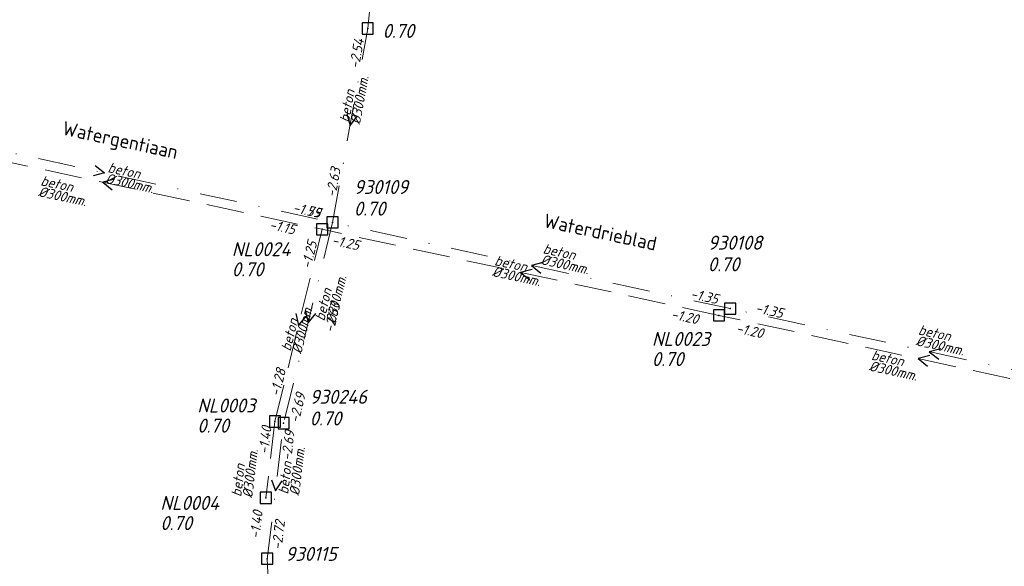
# Model space of a CAD drawing. Header units: metres. Extents: x 152202 to 157341, y 461610 to 468701.
# Tile 218 of 238: x 154202 to 154334, y 468320 to 468393. Entities that reach past the tile are written whole.
import ezdxf
from ezdxf.enums import TextEntityAlignment as Align

# ---------------------------------------------------------------- set-up
doc = ezdxf.new("R2010")
doc.units = ezdxf.units.M
doc.header["$PDMODE"] = 64
doc.header["$PDSIZE"] = 1.5
doc.linetypes.add('RI-HWA', pattern=[7.4, 5, -2.4])
doc.linetypes.add('RI-VWA', pattern=[11, 5, -3, 0, -3])
doc.layers.get('0').update_dxf_attribs({"linetype": 'CONTINUOUS'})
for name, color, linetype, lineweight in [('B-OI-RI-HWA-BOB-T18', 150, 'CONTINUOUS', 18), ('B-OI-RI-HWA-MATERIAAL-T18', 150, 'CONTINUOUS', 18), ('B-OI-RI-HWA-PUTDEKSELHOOGTE-T25', 150, 'CONTINUOUS', 25), ('B-OI-RI-HWA-PUTNUMMER-T25', 150, 'CONTINUOUS', 25), ('B-OI-RI-HWA_DIAMETER-T18', 150, 'CONTINUOUS', 18), ('B-OI-RI-HWA_RIOOLPUT-S', 150, 'CONTINUOUS', 25), ('B-OI-RI-HWA_TRANSPORTLEIDING-G', 150, 'RI-HWA', 18), ('B-OI-RI-STROOMRICHTING-S', 252, 'CONTINUOUS', 25), ('B-OI-RI-VWA-BOB-T18', 34, 'CONTINUOUS', 18), ('B-OI-RI-VWA-DIAMETER-T18', 34, 'CONTINUOUS', 18), ('B-OI-RI-VWA-MATERIAAL-T18', 34, 'CONTINUOUS', 18), ('B-OI-RI-VWA_PUTDEKSELHOOGTE-T25', 34, 'CONTINUOUS', 25), ('B-OI-RI-VWA_PUTNUMMER-T25', 34, 'CONTINUOUS', 25), ('B-OI-RI-VWA_RIOOLPUT-S', 34, 'CONTINUOUS', 25), ('B-OI-RI-VWA_TRANSPORTLEIDING-G', 34, 'RI-VWA', 18), ('B-RO-OG-TOPOGRAFIE-T18', 2, 'CONTINUOUS', 18)]:
    doc.layers.add(name, color=color, linetype=linetype, lineweight=lineweight)
doc.styles.add('NLCS-ISO-M200-T18', font='NLCS-ISO.ttf', dxfattribs={"height": 360})
doc.styles.add('NLCS-ISO-M750-T18_CURSIEF', font='NLCS-ISO.ttf', dxfattribs={"oblique": 15, "height": 1.35})
doc.styles.add('NLCS-ISO-M750-T25_CURSIEF', font='NLCS-ISO.ttf', dxfattribs={"oblique": 15, "height": 1.875})

# ---------------------------------------------------------------- blocks, each defined once
blk = doc.blocks.new('ACMAP_ANN_TEMPLATE_hwa-diam')
at = {"style": 'NLCS-ISO-M750-T18_CURSIEF', "oblique": 15}
blk.add_attdef('hwa-diam', (-3.7, -1.3), '', height=1.35, dxfattribs=at)
blk = doc.blocks.new('ACMAP_ANN_TEMPLATE_hwa-materiaal')
at = {"style": 'NLCS-ISO-M750-T18_CURSIEF', "oblique": 15}
blk.add_attdef('hwa-mat', (-3.7, 0.2), '', height=1.35, dxfattribs=at)
blk = doc.blocks.new('ACMAP_ANN_TEMPLATE_hwa-nap-l')
at = {"style": 'NLCS-ISO-M750-T18_CURSIEF', "oblique": 15}
blk.add_attdef('hwa-nap-l', (3.3, 0.2), '', height=1.35, dxfattribs=at)
blk = doc.blocks.new('ACMAP_ANN_TEMPLATE_hwa-nap-r')
at = {"style": 'NLCS-ISO-M750-T18_CURSIEF', "oblique": 15}
blk.add_attdef('hwa-nap-r', (-5.6, 0.2), '', height=1.35, dxfattribs=at)
blk = doc.blocks.new('ACMAP_ANN_TEMPLATE_vwa-diam')
at = {"style": 'NLCS-ISO-M750-T18_CURSIEF', "oblique": 15}
blk.add_attdef('vwa-diam', (0.3, -1.3), '', height=1.35, dxfattribs=at)
blk = doc.blocks.new('ACMAP_ANN_TEMPLATE_vwa-materiaal')
at = {"style": 'NLCS-ISO-M750-T18_CURSIEF', "oblique": 15}
blk.add_attdef('vwa-mat', (0.3, 0.2), '', height=1.35, dxfattribs=at)
blk = doc.blocks.new('ACMAP_ANN_TEMPLATE_vwa-nap-l')
at = {"style": 'NLCS-ISO-M750-T18_CURSIEF', "oblique": 15}
blk.add_attdef('vwa-nap-l', (3.3, 0.2), '', height=1.35, dxfattribs=at)
blk = doc.blocks.new('ACMAP_ANN_TEMPLATE_vwa-nap-r')
at = {"style": 'NLCS-ISO-M750-T18_CURSIEF', "oblique": 15}
blk.add_attdef('vwa-nap-r', (-5.6, 0.2), '', height=1.35, dxfattribs=at)
blk = doc.blocks.new('ACMAP_ANN_TEMPLATE_hwa-puth')
at = {"color": 0, "linetype": 'ByBlock', "style": 'NLCS-ISO-M750-T25_CURSIEF', "oblique": 15}
blk.add_attdef('hwa-puth', (-9, -6.8), '', height=1.88, dxfattribs=at)
blk = doc.blocks.new('ACMAP_ANN_TEMPLATE_hwa-putnr')
at = {"color": 0, "linetype": 'ByBlock', "style": 'NLCS-ISO-M750-T25_CURSIEF', "oblique": 15}
blk.add_attdef('hwa-putnr', (-9, -4.1), '', height=1.88, dxfattribs=at)
blk = doc.blocks.new('ACMAP_ANN_TEMPLATE_vwa-puth')
at = {"style": 'NLCS-ISO-M750-T25_CURSIEF', "oblique": 15}
blk.add_attdef('vwa-puth', (-3, 5), '', height=1.88, dxfattribs=at)
blk = doc.blocks.new('ACMAP_ANN_TEMPLATE_vwa-putnr')
at = {"style": 'NLCS-ISO-M750-T25_CURSIEF', "oblique": 15}
blk.add_attdef('vaw-putnr', (-3, 7.9), '', height=1.88, dxfattribs=at)

msp = doc.modelspace()

# ---------------------------------------------------------------- linework, layer by layer
at = {"layer": 'B-OI-RI-HWA_RIOOLPUT-S', "transparency": 33554623}
for p in [(154242.85, 468365.28), (154296.09, 468353.74), (154236.52, 468339.52), (154235.31, 468329.28)]:
    msp.add_point(p, dxfattribs=at)
at = {"layer": 'B-OI-RI-HWA_TRANSPORTLEIDING-G', "transparency": 33554623}
for p, q in [((154183.99, 468377.9), (154242.85, 468365.28)), ((154236.52, 468339.52), (154242.85, 468365.28)), ((154296.09, 468353.74), (154242.85, 468365.28)), ((154349.56, 468342.16), (154296.09, 468353.74)), ((154236.52, 468339.52), (154235.31, 468329.28))]:
    msp.add_line(p, q, dxfattribs=at)
at = {"layer": 'B-OI-RI-STROOMRICHTING-S', "transparency": 33554623}
for points in [[(154246.16, 468380.76), (154246.61, 468379.21), (154247.58, 468380.5)], [(154212.42, 468373.84), (154213.67, 468372.84), (154212.12, 468372.44)], [(154214.98, 468371.99), (154213.42, 468371.59), (154214.68, 468370.58)], [(154272.48, 468360.83), (154270.92, 468360.43), (154272.18, 468359.42)], [(154271.03, 468359.91), (154269.47, 468359.51), (154270.72, 468358.5)], [(154239.33, 468353.97), (154239.68, 468352.4), (154240.73, 468353.63)], [(154240.61, 468354.31), (154240.97, 468352.74), (154242.01, 468353.97)], [(154325.86, 468349.26), (154324.3, 468348.86), (154325.56, 468347.85)], [(154324.38, 468348.35), (154322.83, 468347.95), (154324.08, 468346.94)], [(154236.04, 468331.71), (154236.59, 468330.2), (154237.47, 468331.54)]]:
    msp.add_lwpolyline(points, dxfattribs=at)
at = {"layer": 'B-OI-RI-VWA_RIOOLPUT-S', "transparency": 33554623}
for p in [(154248.97, 468392.21), (154244.25, 468366.21), (154297.6, 468354.65), (154237.69, 468339.28), (154235.48, 468321.11)]:
    msp.add_point(p, dxfattribs=at)
at = {"layer": 'B-OI-RI-VWA_TRANSPORTLEIDING-G', "transparency": 33554623}
for p, q in [((154248.97, 468392.21), (154251.16, 468413.97)), ((154244.25, 468366.21), (154248.97, 468392.21)), ((154183.1, 468379.46), (154244.25, 468366.21)), ((154244.25, 468366.21), (154237.69, 468339.28)), ((154297.6, 468354.65), (154244.25, 468366.21)), ((154351.01, 468343.07), (154297.6, 468354.65)), ((154235.48, 468321.11), (154237.69, 468339.28)), ((154236.75, 468295.1), (154235.48, 468321.11))]:
    msp.add_line(p, q, dxfattribs=at)

# ---------------------------------------------------------------- block references
at = {"layer": 'B-OI-RI-HWA-BOB-T18', "transparency": 33554623}
ref = msp.add_blockref('ACMAP_ANN_TEMPLATE_hwa-nap-r', (154241.112, 468363.93), dxfattribs=dict(at, rotation=347.8985953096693))
ref.add_attrib('hwa-nap-r', '-1.15', (154235.679, 468365.299), dxfattribs={"layer": '0', "color": 0, "linetype": 'ByBlock', "height": 1.35, "rotation": 347.8986, "style": 'NLCS-ISO-M750-T18_CURSIEF', "oblique": 15})
ref = msp.add_blockref('ACMAP_ANN_TEMPLATE_hwa-nap-r', (154242.85, 468365.28), dxfattribs=dict(at, rotation=76.19425856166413))
ref.add_attrib('hwa-nap-r', '-1.25', (154241.319, 468359.89), dxfattribs={"layer": '0', "color": 0, "linetype": 'ByBlock', "height": 1.35, "rotation": 76.19426, "style": 'NLCS-ISO-M750-T18_CURSIEF', "oblique": 15})
ref = msp.add_blockref('ACMAP_ANN_TEMPLATE_hwa-nap-r', (154249.489, 468361.851), dxfattribs=dict(at, rotation=347.7700804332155))
ref.add_attrib('hwa-nap-r', '-1.25', (154244.059, 468363.233), dxfattribs={"layer": '0', "color": 0, "linetype": 'ByBlock', "height": 1.35, "rotation": 347.77008, "style": 'NLCS-ISO-M750-T18_CURSIEF', "oblique": 15})
ref = msp.add_blockref('ACMAP_ANN_TEMPLATE_hwa-nap-r', (154295.02, 468351.926), dxfattribs=dict(at, rotation=347.7801655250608))
ref.add_attrib('hwa-nap-r', '-1.20', (154289.589, 468353.307), dxfattribs={"layer": '0', "color": 0, "linetype": 'ByBlock', "height": 1.35, "rotation": 347.78017, "style": 'NLCS-ISO-M750-T18_CURSIEF', "oblique": 15})
ref = msp.add_blockref('ACMAP_ANN_TEMPLATE_hwa-nap-l', (154295.02, 468351.926), dxfattribs=dict(at, rotation=347.7700804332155))
ref.add_attrib('hwa-nap-l', '-1.20', (154298.288, 468351.423), dxfattribs={"layer": '0', "color": 0, "linetype": 'ByBlock', "height": 1.35, "rotation": 347.77008, "style": 'NLCS-ISO-M750-T18_CURSIEF', "oblique": 15})
ref = msp.add_blockref('ACMAP_ANN_TEMPLATE_hwa-nap-l', (154236.52, 468339.52), dxfattribs=dict(at, rotation=76.19425856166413))
ref.add_attrib('hwa-nap-l', '-1.28', (154237.113, 468342.772), dxfattribs={"layer": '0', "color": 0, "linetype": 'ByBlock', "height": 1.35, "rotation": 76.19426, "style": 'NLCS-ISO-M750-T18_CURSIEF', "oblique": 15})
ref = msp.add_blockref('ACMAP_ANN_TEMPLATE_hwa-nap-l', (154235.442, 468331.768), dxfattribs=dict(at, rotation=83.26094721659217))
ref.add_attrib('hwa-nap-l', '-1.40', (154235.631, 468335.068), dxfattribs={"layer": '0', "color": 0, "linetype": 'ByBlock', "height": 1.35, "rotation": 83.26095, "style": 'NLCS-ISO-M750-T18_CURSIEF', "oblique": 15})
ref = msp.add_blockref('ACMAP_ANN_TEMPLATE_hwa-nap-r', (154235.31, 468329.28), dxfattribs=dict(at, rotation=83.26094721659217))
ref.add_attrib('hwa-nap-r', '-1.40', (154234.454, 468323.742), dxfattribs={"layer": '0', "color": 0, "linetype": 'ByBlock', "height": 1.35, "rotation": 83.26095, "style": 'NLCS-ISO-M750-T18_CURSIEF', "oblique": 15})
at = {"layer": 'B-OI-RI-HWA-MATERIAAL-T18', "transparency": 33554623}
ref = msp.add_blockref('ACMAP_ANN_TEMPLATE_hwa-materiaal', (154208.582, 468370.227), dxfattribs=dict(at, rotation=347.8985953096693))
ref.add_attrib('hwa-mat', 'beton', (154205.006, 468371.198), dxfattribs={"layer": '0', "color": 0, "linetype": 'ByBlock', "height": 1.35, "rotation": 347.8986, "style": 'NLCS-ISO-M750-T18_CURSIEF', "oblique": 15})
ref = msp.add_blockref('ACMAP_ANN_TEMPLATE_hwa-materiaal', (154269.47, 468359.51), dxfattribs=dict(at, rotation=347.7700804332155))
ref.add_attrib('hwa-mat', 'beton', (154265.896, 468360.489), dxfattribs={"layer": '0', "color": 0, "linetype": 'ByBlock', "height": 1.35, "rotation": 347.77008, "style": 'NLCS-ISO-M750-T18_CURSIEF', "oblique": 15})
ref = msp.add_blockref('ACMAP_ANN_TEMPLATE_hwa-materiaal', (154239.685, 468352.4), dxfattribs=dict(at, rotation=76.19425856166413))
ref.add_attrib('hwa-mat', 'beton', (154238.608, 468348.855), dxfattribs={"layer": '0', "color": 0, "linetype": 'ByBlock', "height": 1.35, "rotation": 76.19426, "style": 'NLCS-ISO-M750-T18_CURSIEF', "oblique": 15})
ref = msp.add_blockref('ACMAP_ANN_TEMPLATE_hwa-materiaal', (154320.016, 468346.841), dxfattribs=dict(at, rotation=347.7801655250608))
ref.add_attrib('hwa-mat', 'beton', (154316.442, 468347.819), dxfattribs={"layer": '0', "color": 0, "linetype": 'ByBlock', "height": 1.35, "rotation": 347.78017, "style": 'NLCS-ISO-M750-T18_CURSIEF', "oblique": 15})
ref = msp.add_blockref('ACMAP_ANN_TEMPLATE_hwa-materiaal', (154232.626, 468333.019), dxfattribs=dict(at, rotation=83.26094721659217))
ref.add_attrib('hwa-mat', 'beton', (154231.993, 468329.368), dxfattribs={"layer": '0', "color": 0, "linetype": 'ByBlock', "height": 1.35, "rotation": 83.26095, "style": 'NLCS-ISO-M750-T18_CURSIEF', "oblique": 15})
at = {"layer": 'B-OI-RI-HWA-PUTDEKSELHOOGTE-T25', "transparency": 33554623}
for p in [(154239.74, 468365.774), (154296.09, 468353.74), (154235.106, 468344.815), (154230.151, 468331.751)]:
    msp.add_blockref('ACMAP_ANN_TEMPLATE_hwa-puth', p, dxfattribs=at).add_auto_attribs({'hwa-puth': '0.70'})
at = {"layer": 'B-OI-RI-HWA-PUTNUMMER-T25', "transparency": 33554623}
for p, values in [((154239.74, 468365.774), {'hwa-putnr': 'NL0024'}), ((154296.09, 468353.74), {'hwa-putnr': 'NL0023'}), ((154235.106, 468344.815), {'hwa-putnr': 'NL0003'}), ((154230.151, 468331.751), {'hwa-putnr': 'NL0004'})]:
    msp.add_blockref('ACMAP_ANN_TEMPLATE_hwa-putnr', p, dxfattribs=at).add_auto_attribs(values)
at = {"layer": 'B-OI-RI-HWA_DIAMETER-T18', "transparency": 33554623}
ref = msp.add_blockref('ACMAP_ANN_TEMPLATE_hwa-diam', (154208.582, 468370.227), dxfattribs=dict(at, rotation=347.8985953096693))
ref.add_attrib('hwa-diam', '%%c300mm.', (154204.691, 468369.732), dxfattribs={"layer": '0', "color": 0, "linetype": 'ByBlock', "height": 1.35, "rotation": 347.8986, "style": 'NLCS-ISO-M750-T18_CURSIEF', "oblique": 15})
ref = msp.add_blockref('ACMAP_ANN_TEMPLATE_hwa-diam', (154269.47, 468359.51), dxfattribs=dict(at, rotation=347.7700804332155))
ref.add_attrib('hwa-diam', '%%c300mm.', (154265.579, 468359.023), dxfattribs={"layer": '0', "color": 0, "linetype": 'ByBlock', "height": 1.35, "rotation": 347.77008, "style": 'NLCS-ISO-M750-T18_CURSIEF', "oblique": 15})
ref = msp.add_blockref('ACMAP_ANN_TEMPLATE_hwa-diam', (154239.685, 468352.4), dxfattribs=dict(at, rotation=76.19425856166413))
ref.add_attrib('hwa-diam', '%%c300mm.', (154240.065, 468348.497), dxfattribs={"layer": '0', "color": 0, "linetype": 'ByBlock', "height": 1.35, "rotation": 76.19426, "style": 'NLCS-ISO-M750-T18_CURSIEF', "oblique": 15})
ref = msp.add_blockref('ACMAP_ANN_TEMPLATE_hwa-diam', (154320.016, 468346.841), dxfattribs=dict(at, rotation=347.7801655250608))
ref.add_attrib('hwa-diam', '%%c300mm.', (154316.124, 468346.353), dxfattribs={"layer": '0', "color": 0, "linetype": 'ByBlock', "height": 1.35, "rotation": 347.78017, "style": 'NLCS-ISO-M750-T18_CURSIEF', "oblique": 15})
ref = msp.add_blockref('ACMAP_ANN_TEMPLATE_hwa-diam', (154232.626, 468333.019), dxfattribs=dict(at, rotation=83.26094721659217))
ref.add_attrib('hwa-diam', '%%c300mm.', (154233.483, 468329.192), dxfattribs={"layer": '0', "color": 0, "linetype": 'ByBlock', "height": 1.35, "rotation": 83.26095, "style": 'NLCS-ISO-M750-T18_CURSIEF', "oblique": 15})
at = {"layer": 'B-OI-RI-VWA-BOB-T18', "transparency": 33554623}
ref = msp.add_blockref('ACMAP_ANN_TEMPLATE_vwa-nap-r', (154248.97, 468392.21), dxfattribs=dict(at, rotation=79.71066822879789))
ref.add_attrib('vwa-nap-r', '-2.54', (154247.773, 468386.736), dxfattribs={"layer": '0', "color": 0, "linetype": 'ByBlock', "height": 1.35, "rotation": 79.71067, "style": 'NLCS-ISO-M750-T18_CURSIEF', "oblique": 15})
ref = msp.add_blockref('ACMAP_ANN_TEMPLATE_vwa-nap-l', (154244.25, 468366.21), dxfattribs=dict(at, rotation=79.71066822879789))
ref.add_attrib('vwa-nap-l', '-2.63', (154244.643, 468369.493), dxfattribs={"layer": '0', "color": 0, "linetype": 'ByBlock', "height": 1.35, "rotation": 79.71067, "style": 'NLCS-ISO-M750-T18_CURSIEF', "oblique": 15})
ref = msp.add_blockref('ACMAP_ANN_TEMPLATE_vwa-nap-r', (154244.25, 468366.21), dxfattribs=dict(at, rotation=347.7740224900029))
ref.add_attrib('vwa-nap-r', '-1.55', (154238.819, 468367.591), dxfattribs={"layer": '0', "color": 0, "linetype": 'ByBlock', "height": 1.35, "rotation": 347.77402, "style": 'NLCS-ISO-M750-T18_CURSIEF', "oblique": 15})
ref = msp.add_blockref('ACMAP_ANN_TEMPLATE_vwa-nap-r', (154244.25, 468366.21), dxfattribs=dict(at, rotation=347.7741315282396))
ref.add_attrib('vwa-nap-r', '-1.79', (154238.819, 468367.591), dxfattribs={"layer": '0', "color": 0, "linetype": 'ByBlock', "height": 1.35, "rotation": 347.77413, "style": 'NLCS-ISO-M750-T18_CURSIEF', "oblique": 15})
ref = msp.add_blockref('ACMAP_ANN_TEMPLATE_vwa-nap-r', (154297.6, 468354.65), dxfattribs=dict(at, rotation=347.7668511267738))
ref.add_attrib('vwa-nap-r', '-1.35', (154292.17, 468356.032), dxfattribs={"layer": '0', "color": 0, "linetype": 'ByBlock', "height": 1.35, "rotation": 347.76685, "style": 'NLCS-ISO-M750-T18_CURSIEF', "oblique": 15})
ref = msp.add_blockref('ACMAP_ANN_TEMPLATE_vwa-nap-l', (154243.793, 468348.09), dxfattribs=dict(at, rotation=76.30969289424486))
ref.add_attrib('vwa-nap-l', '-2.63', (154244.38, 468351.343), dxfattribs={"layer": '0', "color": 0, "linetype": 'ByBlock', "height": 1.35, "rotation": 76.30969, "style": 'NLCS-ISO-M750-T18_CURSIEF', "oblique": 15})
ref = msp.add_blockref('ACMAP_ANN_TEMPLATE_vwa-nap-l', (154297.6, 468354.65), dxfattribs=dict(at, rotation=347.7740224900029))
ref.add_attrib('vwa-nap-l', '-1.35', (154300.868, 468354.147), dxfattribs={"layer": '0', "color": 0, "linetype": 'ByBlock', "height": 1.35, "rotation": 347.77402, "style": 'NLCS-ISO-M750-T18_CURSIEF', "oblique": 15})
ref = msp.add_blockref('ACMAP_ANN_TEMPLATE_vwa-nap-r', (154241.228, 468344.622), dxfattribs=dict(at, rotation=76.30969289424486))
ref.add_attrib('vwa-nap-r', '-2.69', (154239.708, 468339.228), dxfattribs={"layer": '0', "color": 0, "linetype": 'ByBlock', "height": 1.35, "rotation": 76.30969, "style": 'NLCS-ISO-M750-T18_CURSIEF', "oblique": 15})
ref = msp.add_blockref('ACMAP_ANN_TEMPLATE_vwa-nap-r', (154239.571, 468339.75), dxfattribs=dict(at, rotation=83.06523118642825))
ref.add_attrib('vwa-nap-r', '-2.69', (154238.696, 468334.215), dxfattribs={"layer": '0', "color": 0, "linetype": 'ByBlock', "height": 1.35, "rotation": 83.06523, "style": 'NLCS-ISO-M750-T18_CURSIEF', "oblique": 15})
ref = msp.add_blockref('ACMAP_ANN_TEMPLATE_vwa-nap-l', (154237.205, 468318.949), dxfattribs=dict(at, rotation=83.06523118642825))
ref.add_attrib('vwa-nap-l', '-2.72', (154237.404, 468322.249), dxfattribs={"layer": '0', "color": 0, "linetype": 'ByBlock', "height": 1.35, "rotation": 83.06523, "style": 'NLCS-ISO-M750-T18_CURSIEF', "oblique": 15})
at = {"layer": 'B-OI-RI-VWA-DIAMETER-T18', "transparency": 33554623}
ref = msp.add_blockref('ACMAP_ANN_TEMPLATE_vwa-diam', (154246.61, 468379.21), dxfattribs=dict(at, rotation=79.71066822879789))
ref.add_attrib('vwa-diam', '%%c300mm.', (154247.943, 468379.273), dxfattribs={"layer": '0', "color": 0, "linetype": 'ByBlock', "height": 1.35, "rotation": 79.71067, "style": 'NLCS-ISO-M750-T18_CURSIEF', "oblique": 15})
ref = msp.add_blockref('ACMAP_ANN_TEMPLATE_vwa-diam', (154213.675, 468372.835), dxfattribs=dict(at, rotation=347.7741315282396))
ref.add_attrib('vwa-diam', '%%c300mm.', (154213.693, 468371.501), dxfattribs={"layer": '0', "color": 0, "linetype": 'ByBlock', "height": 1.35, "rotation": 347.77413, "style": 'NLCS-ISO-M750-T18_CURSIEF', "oblique": 15})
ref = msp.add_blockref('ACMAP_ANN_TEMPLATE_vwa-diam', (154272.06, 468361.952), dxfattribs=dict(at, rotation=347.7740224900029))
ref.add_attrib('vwa-diam', '%%c300mm.', (154272.078, 468360.618), dxfattribs={"layer": '0', "color": 0, "linetype": 'ByBlock', "height": 1.35, "rotation": 347.77402, "style": 'NLCS-ISO-M750-T18_CURSIEF', "oblique": 15})
ref = msp.add_blockref('ACMAP_ANN_TEMPLATE_vwa-diam', (154243.269, 468352.567), dxfattribs=dict(at, rotation=76.30969289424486))
ref.add_attrib('vwa-diam', '%%c300mm.', (154244.603, 468352.551), dxfattribs={"layer": '0', "color": 0, "linetype": 'ByBlock', "height": 1.35, "rotation": 76.30969, "style": 'NLCS-ISO-M750-T18_CURSIEF', "oblique": 15})
ref = msp.add_blockref('ACMAP_ANN_TEMPLATE_vwa-diam', (154322.398, 468351.066), dxfattribs=dict(at, rotation=347.7668511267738))
ref.add_attrib('vwa-diam', '%%c300mm.', (154322.416, 468349.732), dxfattribs={"layer": '0', "color": 0, "linetype": 'ByBlock', "height": 1.35, "rotation": 347.76685, "style": 'NLCS-ISO-M750-T18_CURSIEF', "oblique": 15})
ref = msp.add_blockref('ACMAP_ANN_TEMPLATE_vwa-diam', (154238.444, 468329.373), dxfattribs=dict(at, rotation=83.06523118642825))
ref.add_attrib('vwa-diam', '%%c300mm.', (154239.771, 468329.514), dxfattribs={"layer": '0', "color": 0, "linetype": 'ByBlock', "height": 1.35, "rotation": 83.06523, "style": 'NLCS-ISO-M750-T18_CURSIEF', "oblique": 15})
at = {"layer": 'B-OI-RI-VWA-MATERIAAL-T18', "transparency": 33554623}
ref = msp.add_blockref('ACMAP_ANN_TEMPLATE_vwa-materiaal', (154246.61, 468379.21), dxfattribs=dict(at, rotation=79.71066822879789))
ref.add_attrib('vwa-mat', 'beton', (154246.467, 468379.541), dxfattribs={"layer": '0', "color": 0, "linetype": 'ByBlock', "height": 1.35, "rotation": 79.71067, "style": 'NLCS-ISO-M750-T18_CURSIEF', "oblique": 15})
ref = msp.add_blockref('ACMAP_ANN_TEMPLATE_vwa-materiaal', (154213.675, 468372.835), dxfattribs=dict(at, rotation=347.7741315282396))
ref.add_attrib('vwa-mat', 'beton', (154214.011, 468372.967), dxfattribs={"layer": '0', "color": 0, "linetype": 'ByBlock', "height": 1.35, "rotation": 347.77413, "style": 'NLCS-ISO-M750-T18_CURSIEF', "oblique": 15})
ref = msp.add_blockref('ACMAP_ANN_TEMPLATE_vwa-materiaal', (154272.06, 468361.952), dxfattribs=dict(at, rotation=347.7740224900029))
ref.add_attrib('vwa-mat', 'beton', (154272.395, 468362.084), dxfattribs={"layer": '0', "color": 0, "linetype": 'ByBlock', "height": 1.35, "rotation": 347.77402, "style": 'NLCS-ISO-M750-T18_CURSIEF', "oblique": 15})
ref = msp.add_blockref('ACMAP_ANN_TEMPLATE_vwa-materiaal', (154243.269, 468352.567), dxfattribs=dict(at, rotation=76.30969289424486))
ref.add_attrib('vwa-mat', 'beton', (154243.145, 468352.906), dxfattribs={"layer": '0', "color": 0, "linetype": 'ByBlock', "height": 1.35, "rotation": 76.30969, "style": 'NLCS-ISO-M750-T18_CURSIEF', "oblique": 15})
ref = msp.add_blockref('ACMAP_ANN_TEMPLATE_vwa-materiaal', (154322.398, 468351.066), dxfattribs=dict(at, rotation=347.7668511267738))
ref.add_attrib('vwa-mat', 'beton', (154322.734, 468351.198), dxfattribs={"layer": '0', "color": 0, "linetype": 'ByBlock', "height": 1.35, "rotation": 347.76685, "style": 'NLCS-ISO-M750-T18_CURSIEF', "oblique": 15})
ref = msp.add_blockref('ACMAP_ANN_TEMPLATE_vwa-materiaal', (154238.444, 468329.373), dxfattribs=dict(at, rotation=83.06523118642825))
ref.add_attrib('vwa-mat', 'beton', (154238.282, 468329.695), dxfattribs={"layer": '0', "color": 0, "linetype": 'ByBlock', "height": 1.35, "rotation": 83.06523, "style": 'NLCS-ISO-M750-T18_CURSIEF', "oblique": 15})
at = {"layer": 'B-OI-RI-VWA_PUTDEKSELHOOGTE-T25', "transparency": 33554623}
ref = msp.add_blockref('ACMAP_ANN_TEMPLATE_vwa-puth', (154253.969, 468385.949), dxfattribs=at)
ref.add_attrib('vwa-puth', '0.70', (154250.969, 468390.949), dxfattribs={"layer": '0', "color": 0, "linetype": 'ByBlock', "height": 1.875, "style": 'NLCS-ISO-M750-T25_CURSIEF', "oblique": 15})
ref = msp.add_blockref('ACMAP_ANN_TEMPLATE_vwa-puth', (154250.116, 468362.115), dxfattribs=at)
ref.add_attrib('vwa-puth', '0.70', (154247.116, 468367.115), dxfattribs={"layer": '0', "color": 0, "linetype": 'ByBlock', "height": 1.875, "style": 'NLCS-ISO-M750-T25_CURSIEF', "oblique": 15})
ref = msp.add_blockref('ACMAP_ANN_TEMPLATE_vwa-puth', (154297.6, 468354.65), dxfattribs=at)
ref.add_attrib('vwa-puth', '0.70', (154294.6, 468359.65), dxfattribs={"layer": '0', "color": 0, "linetype": 'ByBlock', "height": 1.875, "style": 'NLCS-ISO-M750-T25_CURSIEF', "oblique": 15})
ref = msp.add_blockref('ACMAP_ANN_TEMPLATE_vwa-puth', (154244.192, 468333.985), dxfattribs=at)
ref.add_attrib('vwa-puth', '0.70', (154241.192, 468338.985), dxfattribs={"layer": '0', "color": 0, "linetype": 'ByBlock', "height": 1.875, "style": 'NLCS-ISO-M750-T25_CURSIEF', "oblique": 15})
at = {"layer": 'B-OI-RI-VWA_PUTNUMMER-T25', "transparency": 33554623}
ref = msp.add_blockref('ACMAP_ANN_TEMPLATE_vwa-putnr', (154250.116, 468362.115), dxfattribs=at)
ref.add_attrib('vaw-putnr', '930109', (154247.116, 468370.015), dxfattribs={"layer": '0', "color": 0, "linetype": 'ByBlock', "height": 1.875, "style": 'NLCS-ISO-M750-T25_CURSIEF', "oblique": 15})
ref = msp.add_blockref('ACMAP_ANN_TEMPLATE_vwa-putnr', (154297.6, 468354.65), dxfattribs=at)
ref.add_attrib('vaw-putnr', '930108', (154294.6, 468362.55), dxfattribs={"layer": '0', "color": 0, "linetype": 'ByBlock', "height": 1.875, "style": 'NLCS-ISO-M750-T25_CURSIEF', "oblique": 15})
ref = msp.add_blockref('ACMAP_ANN_TEMPLATE_vwa-putnr', (154244.192, 468333.985), dxfattribs=at)
ref.add_attrib('vaw-putnr', '930246', (154241.192, 468341.885), dxfattribs={"layer": '0', "color": 0, "linetype": 'ByBlock', "height": 1.875, "style": 'NLCS-ISO-M750-T25_CURSIEF', "oblique": 15})
ref = msp.add_blockref('ACMAP_ANN_TEMPLATE_vwa-putnr', (154240.922, 468312.92), dxfattribs=at)
ref.add_attrib('vaw-putnr', '930115', (154237.922, 468320.82), dxfattribs={"layer": '0', "color": 0, "linetype": 'ByBlock', "height": 1.875, "style": 'NLCS-ISO-M750-T25_CURSIEF', "oblique": 15})

# ---------------------------------------------------------------- texts
at = {"layer": 'B-RO-OG-TOPOGRAFIE-T18', "style": 'NLCS-ISO-M200-T18'}
for s, rotation, p in [('Watergentiaan', 347.9, (154215.715, 468376.98)), ('Waterdrieblad', 348.1, (154280.195, 468364.917))]:
    msp.add_text(s, height=1.875, rotation=rotation, dxfattribs=at).set_placement(p, align=Align.MIDDLE)

doc.saveas('drawing.dxf')
